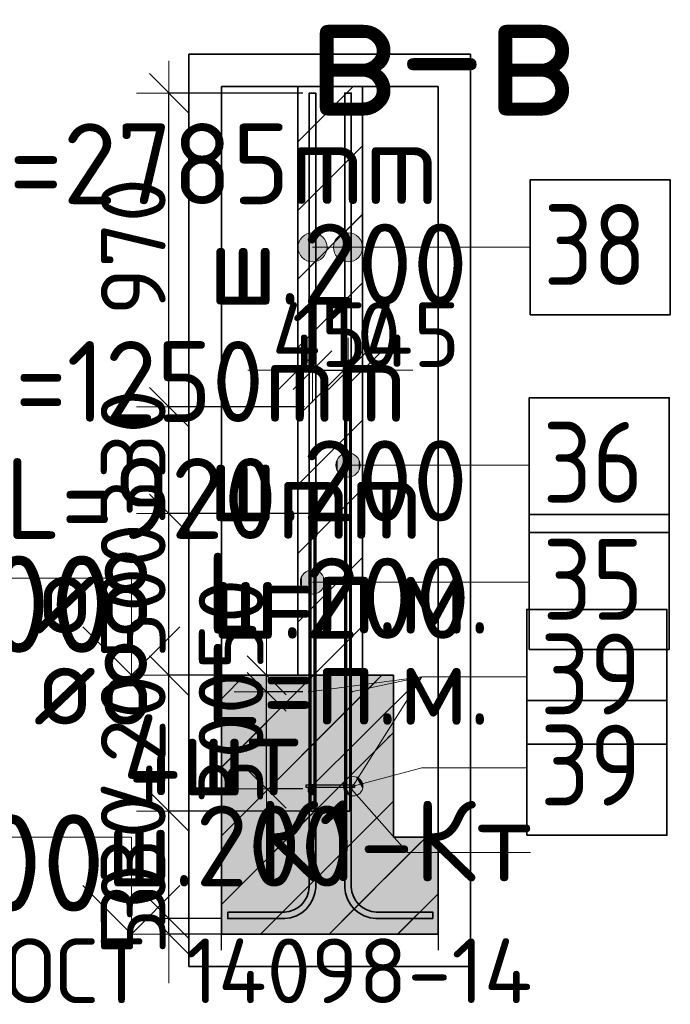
# Model space of a CAD drawing. Header units: millimetres. Extents: x -3725 to 93325, y -74170 to 82591.
# Tile 94 of 133: x 84847 to 86859, y 35523 to 38567. Entities that reach past the tile are written whole.
import ezdxf

# ---------------------------------------------------------------- set-up
doc = ezdxf.new("R2010")
doc.units = ezdxf.units.MM
doc.header["$PDMODE"] = 65
doc.linetypes.add('______11', pattern=[500, 400, -50, 0, -50])
doc.linetypes.add('______5', pattern=[1100, 800, -100, 100, -100])
for name, color, linetype, lineweight in [('Standard', 7, 'Continuous', 25), ('Арм.стержн. Выпуски', 180, 'Continuous', 35), ('Арматурный каркас 01', 4, 'Continuous', 35), ('Высотная отметки_ общее', 7, 'Continuous', 13), ('Колонна (1)', 7, 'Continuous', 35), ('Размерная линия_ общее_1', 7, 'Continuous', 13), ('Фундамент (1)', 7, 'Continuous', 35)]:
    doc.layers.add(name, color=color, linetype=linetype, lineweight=lineweight)
doc.styles.add('ARIAL', font='ARIAL.TTF')
doc.styles.add('ISOCPEUR', font='ISOCPEUR')
doc.dimstyles.new('DIMSTYLE_12', dxfattribs={"dimtxt": 200, "dimasz": 200, "dimexe": 0, "dimexo": 0, "dimgap": 100, "dimtad": 2, "dimdec": 0, "dimrnd": 5, "dimzin": 12, "dimdsep": 46, "dimtxsty": 'ISOCPEUR', "dimblk1": 'ALL_ML_STRICH', "dimblk2": 'ALL_ML_STRICH', "dimsah": 1, "dimcen": 0, "dimclrd": 7, "dimclre": 256, "dimclrt": 7, "dimadec": 0, "dimazin": 0, "dimtfac": 1, "dimtdec": 0, "dimtix": 1, "dimtmove": 2, "dimatfit": 3, "dimfxl": 0, "dimtvp": 1.2, "dimtzin": 0, "dimlwd": 0, "dimlwe": -3, "dimarcsym": 0})
doc.dimstyles.new('DIMSTYLE_13', dxfattribs={"dimtxt": 200, "dimasz": 200, "dimexe": 0, "dimexo": 0, "dimgap": 100, "dimtad": 2, "dimdec": 0, "dimrnd": 5, "dimzin": 12, "dimdsep": 46, "dimtxsty": 'ISOCPEUR', "dimblk1": 'ALL_ML_STRICH', "dimblk2": 'ALL_ML_STRICH', "dimsah": 1, "dimcen": 0, "dimclrd": 7, "dimclre": 256, "dimclrt": 7, "dimadec": 0, "dimazin": 0, "dimtfac": 1, "dimtdec": 0, "dimtix": 1, "dimtmove": 2, "dimatfit": 3, "dimfxl": 0, "dimtzin": 0, "dimlwd": 0, "dimlwe": -3, "dimarcsym": 0})
pattern_1 = [(45, (0, 0), (-212.132, 212.132), [400, -50, 0, -50]), (45, (-106.07, 106.07), (-212.132, 212.132), [800, -100, 100, -100])]

# ---------------------------------------------------------------- blocks, each defined once
blk = doc.blocks.new('ALL_ML_STRICH')
at = {"color": 0, "linetype": 'ByBlock', "lineweight": -2}
for p, q in [((0, -0.5), (0, 0.5)), ((-0.3, -0.3), (0.3, 0.3)), ((-1, 0), (0.5, 0))]:
    blk.add_line(p, q, dxfattribs=at)
blk = doc.blocks.new('*D478')
at = {"layer": 'DEFPOINTS', "color": 7, "linetype": 'Continuous', "lineweight": 13, "transparency": 33554687}
for p in [(85490.2, 35788.3), (85307.9, 35740.3), (85493.9, 35740.3)]:
    blk.add_point(p, dxfattribs=at)
at = {"layer": 'Размерная линия_ общее_1', "color": 253, "linetype": 'Continuous', "lineweight": -2, "true_color": 0xa0a0a0, "transparency": 33554687}
for p, q in [((85470.2, 35788.3), (85307.9, 35788.3)), ((85473.9, 35740.3), (85307.9, 35740.3))]:
    blk.add_line(p, q, dxfattribs=at)
at = {"layer": 'Размерная линия_ общее_1', "color": 7, "linetype": 'Continuous', "lineweight": -2, "transparency": 33554687}
blk.add_line((85307.9, 35740.3), (85307.9, 35788.3), dxfattribs=at)
at = {"layer": 'Размерная линия_ общее_1', "color": 7, "linetype": 'Continuous', "lineweight": 13, "transparency": 33554687, "xscale": 200, "yscale": 200, "zscale": 200}
for p, rotation in [((85307.9, 35740.3), 270), ((85307.9, 35788.3), 90)]:
    blk.add_blockref('ALL_ML_STRICH', p, dxfattribs=dict(at, rotation=rotation))
at = {"layer": 'Размерная линия_ общее_1', "color": 7, "linetype": 'Continuous', "lineweight": 13, "transparency": 33554687, "insert": (85198.1, 35815.4), "char_height": 200, "width": 400, "attachment_point": 5, "rotation": 90, "style": 'ISOCPEUR'}
blk.add_mtext('\\A1;{50}', dxfattribs=at)
blk = doc.blocks.new('*D479')
at = {"layer": 'DEFPOINTS', "color": 7, "linetype": 'Continuous', "lineweight": 13, "transparency": 33554687}
for p in [(85857.2, 36120.3), (85307.9, 35788.3), (85490.2, 35788.3)]:
    blk.add_point(p, dxfattribs=at)
at = {"layer": 'Размерная линия_ общее_1', "color": 253, "linetype": 'Continuous', "lineweight": -2, "true_color": 0xa0a0a0, "transparency": 33554687}
for p, q in [((85837.2, 36120.3), (85307.9, 36120.3)), ((85470.2, 35788.3), (85307.9, 35788.3))]:
    blk.add_line(p, q, dxfattribs=at)
at = {"layer": 'Размерная линия_ общее_1', "color": 7, "linetype": 'Continuous', "lineweight": -2, "transparency": 33554687}
blk.add_line((85307.9, 35788.3), (85307.9, 36120.3), dxfattribs=at)
at = {"layer": 'Размерная линия_ общее_1', "color": 7, "linetype": 'Continuous', "lineweight": 13, "transparency": 33554687, "xscale": 200, "yscale": 200, "zscale": 200}
for p, rotation in [((85307.9, 36120.3), 90), ((85307.9, 35788.3), 270)]:
    blk.add_blockref('ALL_ML_STRICH', p, dxfattribs=dict(at, rotation=rotation))
at = {"layer": 'Размерная линия_ общее_1', "color": 7, "linetype": 'Continuous', "lineweight": 13, "transparency": 33554687, "insert": (85197.9, 35964.3), "char_height": 200, "width": 600, "attachment_point": 5, "rotation": 90, "style": 'ISOCPEUR'}
blk.add_mtext('\\A1;{330}', dxfattribs=at)
blk = doc.blocks.new('*D480')
at = {"layer": 'DEFPOINTS', "color": 7, "linetype": 'Continuous', "lineweight": 13, "transparency": 33554687}
for p in [(85509.9, 36540.3), (85307.9, 36120.3), (85857.2, 36120.3)]:
    blk.add_point(p, dxfattribs=at)
at = {"layer": 'Размерная линия_ общее_1', "color": 253, "linetype": 'Continuous', "lineweight": -2, "true_color": 0xa0a0a0, "transparency": 33554687}
for p, q in [((85489.9, 36540.3), (85307.9, 36540.3)), ((85837.2, 36120.3), (85307.9, 36120.3))]:
    blk.add_line(p, q, dxfattribs=at)
at = {"layer": 'Размерная линия_ общее_1', "color": 7, "linetype": 'Continuous', "lineweight": -2, "transparency": 33554687}
blk.add_line((85307.9, 36120.3), (85307.9, 36540.3), dxfattribs=at)
at = {"layer": 'Размерная линия_ общее_1', "color": 7, "linetype": 'Continuous', "lineweight": 13, "transparency": 33554687, "xscale": 200, "yscale": 200, "zscale": 200}
for p, rotation in [((85307.9, 36540.3), 90), ((85307.9, 36120.3), 270)]:
    blk.add_blockref('ALL_ML_STRICH', p, dxfattribs=dict(at, rotation=rotation))
at = {"layer": 'Размерная линия_ общее_1', "color": 7, "linetype": 'Continuous', "lineweight": 13, "transparency": 33554687, "insert": (85197.9, 36330.3), "char_height": 200, "width": 600, "attachment_point": 5, "rotation": 90, "style": 'ISOCPEUR'}
blk.add_mtext('\\A1;{420}', dxfattribs=at)
blk = doc.blocks.new('*D481')
at = {"layer": 'DEFPOINTS', "color": 7, "linetype": 'Continuous', "lineweight": 13, "transparency": 33554687}
for p in [(85857.2, 37040.3), (85307.9, 36540.3), (85509.9, 36540.3)]:
    blk.add_point(p, dxfattribs=at)
at = {"layer": 'Размерная линия_ общее_1', "color": 253, "linetype": 'Continuous', "lineweight": -2, "true_color": 0xa0a0a0, "transparency": 33554687}
for p, q in [((85837.2, 37040.3), (85307.9, 37040.3)), ((85489.9, 36540.3), (85307.9, 36540.3))]:
    blk.add_line(p, q, dxfattribs=at)
at = {"layer": 'Размерная линия_ общее_1', "color": 7, "linetype": 'Continuous', "lineweight": -2, "transparency": 33554687}
blk.add_line((85307.9, 36540.3), (85307.9, 37040.3), dxfattribs=at)
at = {"layer": 'Размерная линия_ общее_1', "color": 7, "linetype": 'Continuous', "lineweight": 13, "transparency": 33554687, "xscale": 200, "yscale": 200, "zscale": 200}
for p, rotation in [((85307.9, 37040.3), 90), ((85307.9, 36540.3), 270)]:
    blk.add_blockref('ALL_ML_STRICH', p, dxfattribs=dict(at, rotation=rotation))
at = {"layer": 'Размерная линия_ общее_1', "color": 7, "linetype": 'Continuous', "lineweight": 13, "transparency": 33554687, "insert": (85197.9, 36800.3), "char_height": 200, "width": 600, "attachment_point": 5, "rotation": 90, "style": 'ISOCPEUR'}
blk.add_mtext('\\A1;{500}', dxfattribs=at)
blk = doc.blocks.new('*D482')
at = {"layer": 'DEFPOINTS', "color": 7, "linetype": 'Continuous', "lineweight": 13, "transparency": 33554687}
for p in [(85747.2, 37370.3), (85307.9, 37040.3), (85857.2, 37040.3)]:
    blk.add_point(p, dxfattribs=at)
at = {"layer": 'Размерная линия_ общее_1', "color": 253, "linetype": 'Continuous', "lineweight": -2, "true_color": 0xa0a0a0, "transparency": 33554687}
for p, q in [((85727.2, 37370.3), (85307.9, 37370.3)), ((85837.2, 37040.3), (85307.9, 37040.3))]:
    blk.add_line(p, q, dxfattribs=at)
at = {"layer": 'Размерная линия_ общее_1', "color": 7, "linetype": 'Continuous', "lineweight": -2, "transparency": 33554687}
blk.add_line((85307.9, 37040.3), (85307.9, 37370.3), dxfattribs=at)
at = {"layer": 'Размерная линия_ общее_1', "color": 7, "linetype": 'Continuous', "lineweight": 13, "transparency": 33554687, "xscale": 200, "yscale": 200, "zscale": 200}
for p, rotation in [((85307.9, 37370.3), 90), ((85307.9, 37040.3), 270)]:
    blk.add_blockref('ALL_ML_STRICH', p, dxfattribs=dict(at, rotation=rotation))
at = {"layer": 'Размерная линия_ общее_1', "color": 7, "linetype": 'Continuous', "lineweight": 13, "transparency": 33554687, "insert": (85197.9, 37215.3), "char_height": 200, "width": 600, "attachment_point": 5, "rotation": 90, "style": 'ISOCPEUR'}
blk.add_mtext('\\A1;{330}', dxfattribs=at)
blk = doc.blocks.new('*D483')
at = {"layer": 'DEFPOINTS', "color": 7, "linetype": 'Continuous', "lineweight": 13, "transparency": 33554687}
for p in [(85742.2, 38340.3), (85307.9, 37370.3), (85747.2, 37370.3)]:
    blk.add_point(p, dxfattribs=at)
at = {"layer": 'Размерная линия_ общее_1', "color": 253, "linetype": 'Continuous', "lineweight": -2, "true_color": 0xa0a0a0, "transparency": 33554687}
for p, q in [((85722.2, 38340.3), (85307.9, 38340.3)), ((85727.2, 37370.3), (85307.9, 37370.3))]:
    blk.add_line(p, q, dxfattribs=at)
at = {"layer": 'Размерная линия_ общее_1', "color": 7, "linetype": 'Continuous', "lineweight": -2, "transparency": 33554687}
blk.add_line((85307.9, 37370.3), (85307.9, 38340.3), dxfattribs=at)
at = {"layer": 'Размерная линия_ общее_1', "color": 7, "linetype": 'Continuous', "lineweight": 13, "transparency": 33554687, "xscale": 200, "yscale": 200, "zscale": 200}
for p, rotation in [((85307.9, 38340.3), 90), ((85307.9, 37370.3), 270)]:
    blk.add_blockref('ALL_ML_STRICH', p, dxfattribs=dict(at, rotation=rotation))
at = {"layer": 'Размерная линия_ общее_1', "color": 7, "linetype": 'Continuous', "lineweight": 13, "transparency": 33554687, "insert": (85197.9, 37865.3), "char_height": 200, "width": 600, "attachment_point": 5, "rotation": 90, "style": 'ISOCPEUR'}
blk.add_mtext('\\A1;{970}', dxfattribs=at)
blk = doc.blocks.new('*D484')
at = {"layer": 'DEFPOINTS', "color": 7, "linetype": 'Continuous', "lineweight": 13, "transparency": 33554687}
for p in [(85742.2, 36489.3), (85610.4, 36189.3), (85742.2, 36189.3)]:
    blk.add_point(p, dxfattribs=at)
at = {"layer": 'Размерная линия_ общее_1', "color": 253, "linetype": 'Continuous', "lineweight": -2, "true_color": 0xa0a0a0, "transparency": 33554687}
for p, q in [((85722.2, 36489.3), (85610.4, 36489.3)), ((85722.2, 36189.3), (85610.4, 36189.3))]:
    blk.add_line(p, q, dxfattribs=at)
at = {"layer": 'Размерная линия_ общее_1', "color": 7, "linetype": 'Continuous', "lineweight": -2, "transparency": 33554687}
blk.add_line((85610.4, 36189.3), (85610.4, 36489.3), dxfattribs=at)
at = {"layer": 'Размерная линия_ общее_1', "color": 7, "linetype": 'Continuous', "lineweight": 13, "transparency": 33554687, "xscale": 200, "yscale": 200, "zscale": 200}
for p, rotation in [((85610.4, 36489.3), 90), ((85610.4, 36189.3), 270)]:
    blk.add_blockref('ALL_ML_STRICH', p, dxfattribs=dict(at, rotation=rotation))
at = {"layer": 'Размерная линия_ общее_1', "color": 7, "linetype": 'Continuous', "lineweight": 13, "transparency": 33554687, "insert": (85500.4, 36349.3), "char_height": 200, "width": 600, "attachment_point": 5, "rotation": 90, "style": 'ISOCPEUR'}
blk.add_mtext('\\A1;{300}', dxfattribs=at)
blk = doc.blocks.new('*D485')
at = {"layer": 'DEFPOINTS', "color": 7, "linetype": 'Continuous', "lineweight": 13, "transparency": 33554687}
for p in [(85592.2, 36540.3), (85610.4, 36489.3), (85742.2, 36489.3)]:
    blk.add_point(p, dxfattribs=at)
at = {"layer": 'Размерная линия_ общее_1', "color": 253, "linetype": 'Continuous', "lineweight": -2, "true_color": 0xa0a0a0, "transparency": 33554687}
for p, q in [((85572.2, 36540.3), (85610.4, 36540.3)), ((85722.2, 36489.3), (85610.4, 36489.3))]:
    blk.add_line(p, q, dxfattribs=at)
at = {"layer": 'Размерная линия_ общее_1', "color": 7, "linetype": 'Continuous', "lineweight": -2, "transparency": 33554687}
blk.add_line((85610.4, 36489.3), (85610.4, 36540.3), dxfattribs=at)
at = {"layer": 'Размерная линия_ общее_1', "color": 7, "linetype": 'Continuous', "lineweight": 13, "transparency": 33554687, "xscale": 200, "yscale": 200, "zscale": 200}
for p, rotation in [((85610.4, 36489.3), 270), ((85610.4, 36540.3), 90)]:
    blk.add_blockref('ALL_ML_STRICH', p, dxfattribs=dict(at, rotation=rotation))
at = {"layer": 'Размерная линия_ общее_1', "color": 7, "linetype": 'Continuous', "lineweight": 13, "transparency": 33554687, "insert": (85500.7, 36697.3), "char_height": 200, "width": 400, "attachment_point": 5, "rotation": 90, "style": 'ISOCPEUR'}
blk.add_mtext('\\A1;{50}', dxfattribs=at)
blk = doc.blocks.new('COMPLEX_ELEVATIONDIM_2')
at = {"layer": 'Высотная отметки_ общее', "color": 7, "linetype": 'Continuous', "lineweight": 13, "transparency": 33554687}
for p, q in [((85192.1, 36840.3), (83992.1, 36840.3)), ((85192.1, 36540.3), (85192.1, 36840.3)), ((85192.1, 36540.3), (85042.1, 36690.3)), ((85192.1, 36540.3), (85342.1, 36690.3)), ((85192.1, 36540.3), (85192.1, 36540.3)), ((85192.1, 36540.3), (85192.1, 36540.3)), ((85192.1, 36540.3), (85258.2, 36540.3)), ((85192.1, 36540.3), (85192.1, 36540.3)), ((85192.1, 36540.3), (85192.1, 36540.3)), ((85192.1, 36040.3), (83992.1, 36040.3)), ((85192.1, 35740.3), (85192.1, 36040.3)), ((85192.1, 35740.3), (85042.1, 35890.3)), ((85192.1, 35740.3), (85342.1, 35890.3)), ((85192.1, 35740.3), (85192.1, 35740.3)), ((85192.1, 35740.3), (85192.1, 35740.3)), ((85192.1, 35740.3), (85258.2, 35740.3)), ((85192.1, 35740.3), (85192.1, 35740.3)), ((85192.1, 35740.3), (85192.1, 35740.3))]:
    blk.add_line(p, q, dxfattribs=at)
at = {"layer": 'Высотная отметки_ общее', "color": 7, "linetype": 'Continuous', "lineweight": 13, "transparency": 33554687, "char_height": 300, "attachment_point": 7, "style": 'ISOCPEUR'}
for s, insert, width in [('\\W0.95;-3.800', (84052.1, 36610.3), 1281.435), ('\\W0.95;-4.600', (84022.1, 35810.3), 1311.684)]:
    blk.add_mtext(s, dxfattribs=dict(at, insert=insert, width=width))
blk = doc.blocks.new('*D487')
at = {"layer": 'DEFPOINTS', "color": 7, "linetype": 'Continuous', "lineweight": 13, "transparency": 33554687}
for p in [(85707.2, 37483.9), (85707.2, 37477.1), (85752.2, 37466.2)]:
    blk.add_point(p, dxfattribs=at)
at = {"layer": 'Размерная линия_ общее_1', "color": 253, "linetype": 'Continuous', "lineweight": -2, "true_color": 0xa0a0a0, "transparency": 33554687}
for p, q in [((85707.2, 37483.9), (85707.2, 37483.9)), ((85752.2, 37483.9), (85752.2, 37483.9))]:
    blk.add_line(p, q, dxfattribs=at)
at = {"layer": 'Размерная линия_ общее_1', "color": 7, "linetype": 'Continuous', "lineweight": -2, "transparency": 33554687}
blk.add_line((85707.2, 37483.9), (85752.2, 37483.9), dxfattribs=at)
at = {"layer": 'Размерная линия_ общее_1', "color": 7, "linetype": 'Continuous', "lineweight": 13, "transparency": 33554687, "xscale": 200, "yscale": 200, "zscale": 200}
blk.add_blockref('ALL_ML_STRICH', (85752.2, 37483.9), dxfattribs=at)
at = {"layer": 'Размерная линия_ общее_1', "color": 7, "linetype": 'Continuous', "lineweight": 13, "transparency": 33554687, "xscale": 200, "yscale": 200, "zscale": 200, "rotation": 180}
blk.add_blockref('ALL_ML_STRICH', (85707.2, 37483.9), dxfattribs=at)
at = {"layer": 'Размерная линия_ общее_1', "color": 7, "linetype": 'Continuous', "lineweight": 13, "transparency": 33554687, "insert": (85774.1, 37593.6), "char_height": 200, "width": 400, "attachment_point": 5, "style": 'ISOCPEUR'}
blk.add_mtext('\\A1;{45}', dxfattribs=at)
blk = doc.blocks.new('*D488')
at = {"layer": 'DEFPOINTS', "color": 7, "linetype": 'Continuous', "lineweight": 13, "transparency": 33554687}
for p in [(85752.2, 37483.9), (85752.2, 37466.2), (85862.2, 37467.6)]:
    blk.add_point(p, dxfattribs=at)
at = {"layer": 'Размерная линия_ общее_1', "color": 253, "linetype": 'Continuous', "lineweight": -2, "true_color": 0xa0a0a0, "transparency": 33554687}
for p, q in [((85752.2, 37483.9), (85752.2, 37483.9)), ((85862.2, 37483.9), (85862.2, 37483.9))]:
    blk.add_line(p, q, dxfattribs=at)
at = {"layer": 'Размерная линия_ общее_1', "color": 7, "linetype": 'Continuous', "lineweight": -2, "transparency": 33554687}
blk.add_line((85752.2, 37483.9), (85862.2, 37483.9), dxfattribs=at)
at = {"layer": 'Размерная линия_ общее_1', "color": 7, "linetype": 'Continuous', "lineweight": 13, "transparency": 33554687, "xscale": 200, "yscale": 200, "zscale": 200, "rotation": 180}
blk.add_blockref('ALL_ML_STRICH', (85752.2, 37483.9), dxfattribs=at)
at = {"layer": 'Размерная линия_ общее_1', "color": 7, "linetype": 'Continuous', "lineweight": 13, "transparency": 33554687, "xscale": 200, "yscale": 200, "zscale": 200}
blk.add_blockref('ALL_ML_STRICH', (85862.2, 37483.9), dxfattribs=at)
at = {"layer": 'Размерная линия_ общее_1', "color": 7, "linetype": 'Continuous', "lineweight": 13, "transparency": 33554687, "insert": (85857.2, 37593.9), "char_height": 200, "width": 600, "attachment_point": 5, "style": 'ISOCPEUR'}
blk.add_mtext('\\A1;{110}', dxfattribs=at)
blk = doc.blocks.new('*D489')
at = {"layer": 'DEFPOINTS', "color": 7, "linetype": 'Continuous', "lineweight": 13, "transparency": 33554687}
for p in [(85862.2, 37483.9), (85907.2, 37475.7), (85862.2, 37467.6)]:
    blk.add_point(p, dxfattribs=at)
at = {"layer": 'Размерная линия_ общее_1', "color": 253, "linetype": 'Continuous', "lineweight": -2, "true_color": 0xa0a0a0, "transparency": 33554687}
for p, q in [((85862.2, 37483.9), (85862.2, 37483.9)), ((85907.2, 37483.9), (85907.2, 37483.9))]:
    blk.add_line(p, q, dxfattribs=at)
at = {"layer": 'Размерная линия_ общее_1', "color": 7, "linetype": 'Continuous', "lineweight": -2, "transparency": 33554687}
blk.add_line((85862.2, 37483.9), (85907.2, 37483.9), dxfattribs=at)
at = {"layer": 'Размерная линия_ общее_1', "color": 7, "linetype": 'Continuous', "lineweight": 13, "transparency": 33554687, "xscale": 200, "yscale": 200, "zscale": 200}
blk.add_blockref('ALL_ML_STRICH', (85907.2, 37483.9), dxfattribs=at)
at = {"layer": 'Размерная линия_ общее_1', "color": 7, "linetype": 'Continuous', "lineweight": 13, "transparency": 33554687, "xscale": 200, "yscale": 200, "zscale": 200, "rotation": 180}
blk.add_blockref('ALL_ML_STRICH', (85862.2, 37483.9), dxfattribs=at)
at = {"layer": 'Размерная линия_ общее_1', "color": 7, "linetype": 'Continuous', "lineweight": 13, "transparency": 33554687, "insert": (86061.1, 37593.6), "char_height": 200, "width": 400, "attachment_point": 5, "style": 'ISOCPEUR'}
blk.add_mtext('\\A1;{45}', dxfattribs=at)
blk = doc.blocks.new('ЭЛЕМЕНТ_УЗОРА_13')
at = {"layer": 'Арматурный каркас 01', "linetype": 'Continuous', "lineweight": 13, "transparency": 33554687}
for points in [[(85886, 36168.4), (85870.5, 36226.3), (85857.1, 36218.4)], [(85899.4, 36176.3), (85886, 36226.2), (85870.5, 36226.3)], [(85899.4, 36176.3), (85870.5, 36226.3), (85886, 36168.4)], [(85907.1, 36189.6), (85899.3, 36218.5), (85886, 36226.2)], [(85907.1, 36189.6), (85886, 36226.2), (85899.4, 36176.3)], [(85857.2, 36176.2), (85849.4, 36205.1), (85849.3, 36189.6)], [(85870.5, 36168.5), (85857.1, 36218.4), (85849.4, 36205.1)], [(85870.5, 36168.5), (85849.4, 36205.1), (85857.2, 36176.2)], [(85886, 36168.4), (85857.1, 36218.4), (85870.5, 36168.5)], [(85899.3, 36218.5), (85907.1, 36189.6), (85907.2, 36205.1)]]:
    blk.add_hatch(color=7, dxfattribs=at).paths.add_polyline_path(points)
at = {"layer": 'Арматурный каркас 01', "color": 7, "linetype": 'Continuous', "lineweight": 13, "transparency": 33554687}
for p, q in [((85870.5, 36226.3), (85870.5, 36226.3)), ((86089.8, 36254.2), (85878.2, 36197.3)), ((85907.2, 36205.1), (85907.2, 36205.1)), ((85849.3, 36189.6), (85849.3, 36189.6)), ((85886, 36168.4), (85886, 36168.4))]:
    blk.add_line(p, q, dxfattribs=at)
blk.add_circle((85878.2, 36197.3), 30, dxfattribs=at)

msp = doc.modelspace()

# ---------------------------------------------------------------- hatches: boundary and pattern name
at = {"layer": 'Standard', "linetype": 'Continuous', "lineweight": 25, "transparency": 33554687}
h = msp.add_hatch(dxfattribs=at)
h.set_pattern_fill('__________539', scale=100, style=0, pattern_type=2)
h.set_pattern_definition(pattern_1)
h.paths.add_polyline_path([(85707.2, 36540.3), (85907.2, 36540.3), (85907.2, 38360.3), (85707.2, 38360.3)], flags=0)
at = {"layer": 'Standard', "linetype": 'Continuous', "lineweight": 13, "transparency": 33554687}
h = msp.add_hatch(dxfattribs=at)
h.set_pattern_fill('__________539', scale=100, style=0, pattern_type=2)
h.set_pattern_definition(pattern_1)
h.paths.add_polyline_path([(86002.2, 36040.3), (86002.2, 36540.3), (85470.4, 36540.3), (85470.4, 35740.3), (86140.4, 35740.3), (86140.4, 36040.3)], flags=0)
msp.add_hatch(color=9, dxfattribs=at).paths.add_polyline_path([(86002.2, 36040.3), (86002.2, 36540.3), (85470.4, 36540.3), (85470.4, 35740.3), (86140.4, 35740.3), (86140.4, 36040.3)])
at = {"layer": 'Арм.стержн. Выпуски', "linetype": 'Continuous', "lineweight": 13, "transparency": 33554687}
for points in [[(85729.7, 37824.7), (85729.7, 37902.1), (85713.5, 37885.9)], [(85752.2, 37818.4), (85752.2, 37908.4), (85729.7, 37902.1)], [(85752.2, 37818.4), (85729.7, 37902.1), (85729.7, 37824.7)], [(85774.7, 37824.7), (85774.7, 37902.1), (85752.2, 37908.4)], [(85774.7, 37824.7), (85752.2, 37908.4), (85752.2, 37818.4)], [(85790.9, 37840.9), (85790.9, 37885.9), (85774.7, 37902.1)], [(85790.9, 37840.9), (85774.7, 37902.1), (85774.7, 37824.7)], [(85839.7, 37824.7), (85839.7, 37902.1), (85823.5, 37885.9)], [(85862.2, 37818.4), (85862.2, 37908.4), (85839.7, 37902.1)], [(85862.2, 37818.4), (85839.7, 37902.1), (85839.7, 37824.7)], [(85884.7, 37824.7), (85884.7, 37902.1), (85862.2, 37908.4)], [(85884.7, 37824.7), (85862.2, 37908.4), (85862.2, 37818.4)], [(85900.9, 37840.9), (85900.9, 37885.9), (85884.7, 37902.1)], [(85900.9, 37840.9), (85884.7, 37902.1), (85884.7, 37824.7)], [(85713.5, 37840.9), (85713.5, 37885.9), (85707.2, 37863.4)], [(85729.7, 37824.7), (85713.5, 37885.9), (85713.5, 37840.9)], [(85790.9, 37885.9), (85790.9, 37840.9), (85797.2, 37863.4)], [(85823.5, 37840.9), (85823.5, 37885.9), (85817.2, 37863.4)], [(85839.7, 37824.7), (85823.5, 37885.9), (85823.5, 37840.9)], [(85900.9, 37885.9), (85900.9, 37840.9), (85907.2, 37863.4)], [(85830, 37171.5), (85830, 37209), (85824.7, 37190.2)], [(85843.5, 37158), (85843.5, 37222.5), (85830, 37209)], [(85843.5, 37158), (85830, 37209), (85830, 37171.5)], [(85862.2, 37152.7), (85862.2, 37227.7), (85843.5, 37222.5)], [(85862.2, 37152.7), (85843.5, 37222.5), (85843.5, 37158)], [(85881, 37158), (85881, 37222.5), (85862.2, 37227.7)], [(85881, 37158), (85862.2, 37227.7), (85862.2, 37152.7)], [(85894.5, 37171.5), (85894.5, 37209), (85881, 37222.5)], [(85894.5, 37171.5), (85881, 37222.5), (85881, 37158)], [(85894.5, 37209), (85894.5, 37171.5), (85899.7, 37190.2)], [(85752.2, 36791.1), (85752.2, 36866.1), (85733.5, 36860.8)], [(85771, 36796.3), (85771, 36860.8), (85752.2, 36866.1)], [(85771, 36796.3), (85752.2, 36866.1), (85752.2, 36791.1)], [(85720, 36809.8), (85720, 36847.3), (85714.7, 36828.6)], [(85733.5, 36796.3), (85733.5, 36860.8), (85720, 36847.3)], [(85733.5, 36796.3), (85720, 36847.3), (85720, 36809.8)], [(85752.2, 36791.1), (85733.5, 36860.8), (85733.5, 36796.3)], [(85784.5, 36809.8), (85784.5, 36847.3), (85771, 36860.8)], [(85784.5, 36809.8), (85771, 36860.8), (85771, 36796.3)], [(85784.5, 36847.3), (85784.5, 36809.8), (85789.7, 36828.6)]]:
    msp.add_hatch(color=7, dxfattribs=at).paths.add_polyline_path(points)
at = {"layer": 'Арматурный каркас 01', "linetype": 'Continuous', "lineweight": 50, "transparency": 33554687}
for points in [[(85746.2, 36489.3), (85745.9, 36490.9), (85745.1, 36492.2), (85743.8, 36493), (85742.2, 36493.3), (85740.7, 36493), (85739.4, 36492.2), (85738.6, 36490.9), (85738.2, 36489.3), (85738.6, 36487.8), (85739.4, 36486.5), (85740.7, 36485.6), (85742.2, 36485.3), (85743.8, 36485.6), (85745.1, 36486.5), (85745.9, 36487.8)], [(85876.2, 36489.3), (85875.9, 36490.9), (85875.1, 36492.2), (85873.8, 36493), (85872.2, 36493.3), (85870.7, 36493), (85869.4, 36492.2), (85868.6, 36490.9), (85868.2, 36489.3), (85868.6, 36487.8), (85869.4, 36486.5), (85870.7, 36485.6), (85872.2, 36485.3), (85873.8, 36485.6), (85875.1, 36486.5), (85875.9, 36487.8)], [(85746.2, 36189.3), (85745.9, 36190.9), (85745.1, 36192.2), (85743.8, 36193), (85742.2, 36193.3), (85740.7, 36193), (85739.4, 36192.2), (85738.6, 36190.9), (85738.2, 36189.3), (85738.6, 36187.8), (85739.4, 36186.5), (85740.7, 36185.6), (85742.2, 36185.3), (85743.8, 36185.6), (85745.1, 36186.5), (85745.9, 36187.8)], [(85876.2, 36189.3), (85875.9, 36190.9), (85875.1, 36192.2), (85873.8, 36193), (85872.2, 36193.3), (85870.7, 36193), (85869.4, 36192.2), (85868.6, 36190.9), (85868.2, 36189.3), (85868.6, 36187.8), (85869.4, 36186.5), (85870.7, 36185.6), (85872.2, 36185.3), (85873.8, 36185.6), (85875.1, 36186.5), (85875.9, 36187.8)]]:
    msp.add_hatch(color=40, dxfattribs=at).paths.add_polyline_path(points)

# ---------------------------------------------------------------- linework, layer by layer
at = {"layer": 'Standard', "color": 52, "linetype": 'Continuous', "lineweight": 13, "transparency": 33554687}
for p, q in [((85470.4, 38360.3), (85470.4, 35740.3)), ((86140.4, 38360.3), (85470.4, 38360.3)), ((85470.4, 38360.3), (85470.4, 35740.3)), ((86140.4, 38360.3), (85470.4, 38360.3)), ((86140.4, 35740.3), (86140.4, 38360.3)), ((86140.4, 35740.3), (86140.4, 38360.3)), ((85470.4, 35740.3), (86140.4, 35740.3)), ((85470.4, 35740.3), (86140.4, 35740.3))]:
    msp.add_line(p, q, dxfattribs=at)
at = {"layer": 'Standard', "color": 52, "linetype": 'Continuous', "lineweight": 35, "transparency": 33554687}
for p, q in [((85470.4, 38360.3), (85470.4, 35740.3)), ((86140.4, 38360.3), (85470.4, 38360.3)), ((85470.4, 38360.3), (85470.4, 35740.3)), ((86140.4, 38360.3), (85470.4, 38360.3)), ((86140.4, 35740.3), (86140.4, 38360.3)), ((86140.4, 35740.3), (86140.4, 38360.3)), ((85470.4, 35740.3), (86140.4, 35740.3)), ((85470.4, 35740.3), (86140.4, 35740.3))]:
    msp.add_line(p, q, dxfattribs=at)
at = {"layer": 'Standard', "color": 7, "linetype": 'Continuous', "lineweight": 25, "transparency": 33554687}
for p, q in [((85657.2, 38360.3), (85957.2, 38360.3)), ((85657.2, 38360.3), (85957.2, 38360.3)), ((85470.4, 35690.3), (85470.4, 36590.3)), ((85470.4, 35690.3), (85470.4, 36590.3)), ((86140.4, 36090.3), (86140.4, 35690.3)), ((86140.4, 36090.3), (86140.4, 35690.3))]:
    msp.add_line(p, q, dxfattribs=at)
at = {"layer": 'Standard', "color": 7, "linetype": 'Continuous', "lineweight": 35, "transparency": 33554687}
for p, q in [((85707.2, 38360.3), (85707.2, 36540.3)), ((85707.2, 38360.3), (85707.2, 36540.3)), ((85907.2, 36540.3), (85907.2, 38360.3)), ((85907.2, 36540.3), (85907.2, 38360.3)), ((85707.2, 36540.3), (85470.4, 36540.3)), ((85707.2, 36540.3), (85470.4, 36540.3)), ((86002.2, 36540.3), (85907.2, 36540.3)), ((86002.2, 36540.3), (85907.2, 36540.3)), ((86002.2, 36040.3), (86002.2, 36540.3)), ((86002.2, 36040.3), (86002.2, 36540.3)), ((86140.4, 36040.3), (86002.2, 36040.3)), ((86140.4, 36040.3), (86002.2, 36040.3)), ((85470.4, 35740.3), (86140.4, 35740.3)), ((85470.4, 35740.3), (86140.4, 35740.3))]:
    msp.add_line(p, q, dxfattribs=at)
at = {"layer": 'Standard', "color": 253, "linetype": '______11', "lineweight": 25, "true_color": 0xababab, "transparency": 33554687}
for p, q in [((85707.2, 38189.7), (85877.9, 38360.3)), ((85707.2, 37765.4), (85907.2, 37965.4)), ((85707.2, 37341.1), (85907.2, 37541.1)), ((85707.2, 36916.9), (85907.2, 37116.9)), ((85755, 36540.3), (85907.2, 36692.6))]:
    msp.add_line(p, q, dxfattribs=at)
at = {"layer": 'Standard', "color": 253, "linetype": '______5', "lineweight": 25, "true_color": 0xababab, "transparency": 33554687}
for p, q in [((85707.2, 37977.5), (85907.2, 38177.5)), ((85707.2, 37553.3), (85907.2, 37753.3)), ((85707.2, 37129), (85907.2, 37329)), ((85707.2, 36704.7), (85907.2, 36904.7))]:
    msp.add_line(p, q, dxfattribs=at)
at = {"layer": 'Standard', "color": 253, "linetype": '______11', "lineweight": 13, "true_color": 0xababab, "transparency": 33554687}
for p, q in [((85470.4, 36255.7), (85755, 36540.3)), ((85470.4, 35831.5), (86002.2, 36363.4)), ((85803.5, 35740.3), (86103.5, 36040.3))]:
    msp.add_line(p, q, dxfattribs=at)
at = {"layer": 'Standard', "color": 253, "linetype": '______5', "lineweight": 13, "true_color": 0xababab, "transparency": 33554687}
for p, q in [((85470.4, 36043.6), (85967.1, 36540.3)), ((85470.4, 36467.9), (85542.8, 36540.3)), ((85591.4, 35740.3), (86002.2, 36151.2)), ((86015.6, 35740.3), (86140.4, 35865.1))]:
    msp.add_line(p, q, dxfattribs=at)
at = {"layer": 'Standard', "color": 7, "linetype": 'Continuous', "lineweight": 35, "transparency": 33554687}
msp.add_lwpolyline([(85370.4, 35640.3), (86240.4, 35640.3), (86240.4, 38460.3), (85370.4, 38460.3), (85370.4, 35640.3)], dxfattribs=at)
at = {"layer": 'Standard', "color": 7, "linetype": 'Continuous', "lineweight": 13, "transparency": 33554687}
msp.add_lwpolyline([(85872.2, 36189.3), (86046.3, 35992.6), (86426.3, 35992.6)], dxfattribs=at)
at = {"layer": 'Арм.стержн. Выпуски', "color": 7, "linetype": 'Continuous', "lineweight": 13, "transparency": 33554687}
for p, q in [((85752.2, 37908.4), (85752.2, 37908.4)), ((85862.2, 37908.4), (85862.2, 37908.4)), ((85707.2, 37863.4), (85707.2, 37863.4)), ((85910.2, 37863.4), (85752.2, 37863.4)), ((85797.2, 37863.4), (85797.2, 37863.4)), ((85817.2, 37863.4), (85817.2, 37863.4)), ((85910.2, 37863.4), (85862.2, 37863.4)), ((85907.2, 37863.4), (85907.2, 37863.4)), ((85910.2, 37863.4), (86425.2, 37863.4)), ((85752.2, 37818.4), (85752.2, 37818.4)), ((85862.2, 37818.4), (85862.2, 37818.4)), ((85862.2, 37227.7), (85862.2, 37227.7)), ((85824.7, 37190.2), (85824.7, 37190.2)), ((85927.2, 37190.2), (85862.2, 37190.2)), ((85899.7, 37190.2), (85899.7, 37190.2)), ((85927.2, 37190.2), (86422.2, 37190.2)), ((85862.2, 37152.7), (85862.2, 37152.7)), ((85752.2, 36866.1), (85752.2, 36866.1)), ((85714.7, 36828.6), (85714.7, 36828.6)), ((85952.2, 36828.6), (85752.2, 36828.6)), ((85789.7, 36828.6), (85789.7, 36828.6)), ((85952.2, 36828.6), (86422.2, 36828.6)), ((85752.2, 36791.1), (85752.2, 36791.1))]:
    msp.add_line(p, q, dxfattribs=at)
at = {"layer": 'Арм.стержн. Выпуски', "color": 240, "linetype": 'Continuous', "lineweight": 35, "transparency": 33554687}
for points in [[(85490.2, 35808.3), (85665.5, 35808.3), (85679.8, 35810.3), (85694.4, 35815.2), (85707.9, 35822.7), (85718.8, 35831.8), (85727.9, 35842.7), (85735.4, 35856.1), (85740.3, 35870.8), (85742.2, 35885.1), (85742.2, 38340.3), (85762.2, 38340.3), (85762.2, 35883.7), (85759.8, 35866.2), (85753.8, 35848.1), (85744.5, 35831.3), (85733, 35817.6), (85719.2, 35806.1), (85702.5, 35796.8), (85684.4, 35790.8), (85666.9, 35788.3), (85490.2, 35788.3), (85490.2, 35808.3)], [(86124.2, 35788.3), (85947.6, 35788.3), (85930.1, 35790.8), (85912, 35796.8), (85895.2, 35806.1), (85881.5, 35817.6), (85870, 35831.3), (85860.7, 35848.1), (85854.7, 35866.2), (85852.2, 35883.7), (85852.2, 38340.3), (85872.2, 38340.3), (85872.2, 35885.1), (85874.2, 35870.8), (85879.1, 35856.1), (85886.6, 35842.7), (85895.7, 35831.8), (85906.6, 35822.7), (85920.1, 35815.2), (85934.7, 35810.3), (85949, 35808.3), (86124.2, 35808.3), (86124.2, 35788.3)]]:
    msp.add_lwpolyline(points, dxfattribs=at)
at = {"layer": 'Арм.стержн. Выпуски', "color": 7, "linetype": 'Continuous', "lineweight": 35, "transparency": 33554687}
for points in [[(86425.2, 37655), (86858.6, 37655), (86858.6, 38071.7), (86425.2, 38071.7), (86425.2, 37655)], [(86422.2, 36981.9), (86855.5, 36981.9), (86855.5, 37398.6), (86422.2, 37398.6), (86422.2, 36981.9)], [(86422.2, 36620.2), (86855.5, 36620.2), (86855.5, 37036.9), (86422.2, 37036.9), (86422.2, 36620.2)]]:
    msp.add_lwpolyline(points, dxfattribs=at)
at = {"layer": 'Арм.стержн. Выпуски', "color": 4, "linetype": 'Continuous', "lineweight": 35, "transparency": 33554687}
for points in [[(85857.2, 36120.3), (85857.2, 37370.3), (85867.2, 37370.3), (85867.2, 36120.3), (85857.2, 36120.3)], [(85747.2, 36120.3), (85747.2, 37040.3), (85757.2, 37040.3), (85757.2, 36120.3), (85747.2, 36120.3)]]:
    msp.add_lwpolyline(points, dxfattribs=at)
at = {"layer": 'Арм.стержн. Выпуски', "color": 7, "linetype": 'Continuous', "lineweight": 13, "transparency": 33554687}
for centre, radius in [((85752.2, 37863.4), 45), ((85862.2, 37863.4), 45), ((85862.2, 37190.2), 37.5), ((85752.2, 36828.6), 37.5)]:
    msp.add_circle(centre, radius, dxfattribs=at)
at = {"layer": 'Арматурный каркас 01', "color": 7, "linetype": 'Continuous', "lineweight": 13, "transparency": 33554687}
for p, q in [((86089.8, 36535.9), (85742.2, 36489.3)), ((86089.8, 36535.9), (85742.2, 36189.3)), ((86089.8, 36535.9), (85872.2, 36489.3)), ((86089.8, 36535.9), (85872.2, 36189.3)), ((86089.8, 36535.9), (86414.8, 36535.9)), ((86089.8, 36254.2), (86414.8, 36254.2))]:
    msp.add_line(p, q, dxfattribs=at)
at = {"layer": 'Арматурный каркас 01', "color": 7, "linetype": 'Continuous', "lineweight": 35, "transparency": 33554687}
for points in [[(86414.8, 36327.5), (86848.1, 36327.5), (86848.1, 36744.2), (86414.8, 36744.2), (86414.8, 36327.5)], [(86414.8, 36045.9), (86848.1, 36045.9), (86848.1, 36462.5), (86414.8, 36462.5), (86414.8, 36045.9)]]:
    msp.add_lwpolyline(points, dxfattribs=at)
at = {"layer": 'Арматурный каркас 01', "color": 40, "linetype": 'Continuous', "lineweight": 25, "transparency": 33554687}
msp.add_lwpolyline([(85882.2, 36193.3), (85732.2, 36193.3), (85732.2, 36201.3), (85882.2, 36201.3), (85882.2, 36193.3)], dxfattribs=at)
at = {"layer": 'Колонна (1)', "transparency": 33554687}
msp.add_line((85707.2, 36540.3), (85907.2, 36540.3), dxfattribs=at)
at = {"layer": 'Колонна (1)', "color": 7, "linetype": 'Continuous', "lineweight": 35, "transparency": 33554687}
msp.add_line((85707.2, 36540.3), (85907.2, 36540.3), dxfattribs=at)
at = {"layer": 'Фундамент (1)', "transparency": 33554687}
msp.add_line((85907.2, 36540.3), (85707.2, 36540.3), dxfattribs=at)
at = {"layer": 'Фундамент (1)', "color": 7, "linetype": 'Continuous', "lineweight": 35, "transparency": 33554687}
msp.add_line((85907.2, 36540.3), (85707.2, 36540.3), dxfattribs=at)

# ---------------------------------------------------------------- block references
at = {"layer": 'Арматурный каркас 01', "color": 7, "linetype": 'Continuous', "lineweight": 13, "transparency": 33554687}
msp.add_blockref('ЭЛЕМЕНТ_УЗОРА_13', (0, 0), dxfattribs=at)
at = {"layer": 'Высотная отметки_ общее', "color": 7, "linetype": 'Continuous', "lineweight": 13, "transparency": 33554687}
msp.add_blockref('COMPLEX_ELEVATIONDIM_2', (0, 0), dxfattribs=at)

# ---------------------------------------------------------------- texts
at = {"layer": 'Standard', "color": 7, "linetype": 'Continuous', "lineweight": 13, "transparency": 33554687, "insert": (85736.2, 38470.8), "char_height": 400, "width": 1022.609, "attachment_point": 4, "style": 'ISOCPEUR'}
msp.add_mtext('\\A1;{\\fISOCPEUR|i0|b0;\\H400.000000;\\W1.000000;\\C7;в-в}\\P', dxfattribs=at)
at = {"layer": 'Standard', "color": 7, "linetype": 'Continuous', "lineweight": 25, "transparency": 33554687, "char_height": 250, "width": 942.857, "attachment_point": 6, "style": 'ISOCPEUR'}
for insert in [(86233.1, 37811.5), (86233.1, 37141.5), (86240.2, 36778.6)]:
    msp.add_mtext('\\A1;{\\fISOCPEUR|i0|b0;\\H250.000000;\\W1.000000;\\C7;ш.200}\\P', dxfattribs=dict(at, insert=insert))
at = {"layer": 'Standard', "color": 7, "linetype": 'Continuous', "lineweight": 13, "transparency": 33554687, "insert": (86432.4, 36153.4), "char_height": 250, "width": 2228.544, "attachment_point": 3, "line_spacing_factor": 1.024096, "style": 'ARIAL'}
msp.add_mtext('\\A1;{\\fISOCPEUR|i0|b0;\\H250.000000;\\W1.000000;\\C7;К1-Кт}\\P{\\fISOCPEUR|i0|b0;\\H200.000000;\\W1.000000;\\C7;ГОСТ 14098-14}\\P', dxfattribs=at)
at = {"layer": 'Арм.стержн. Выпуски', "color": 7, "linetype": 'Continuous', "lineweight": 25, "transparency": 33554687, "char_height": 250, "attachment_point": 7, "style": 'ISOCPEUR'}
for s, insert, width in [('\\W0.98;ø20 L=2785mm ', (83950.2, 37996.7), 2496.203), ('\\W0.87;38', (86466.9, 37746.7), 459.01), ('\\W0.94;ø10 L=1250mm ', (84047.2, 37323.6), 2391.341), ('\\W0.87;36', (86463.8, 37073.6), 459.01), ('\\W0.96;ø10 L=920mm ', (84172.2, 36961.9), 2268.514), ('\\W0.87;35', (86463.8, 36711.9), 459.01)]:
    msp.add_mtext(s, dxfattribs=dict(at, insert=insert, width=width))
at = {"layer": 'Арматурный каркас 01', "color": 7, "linetype": 'Continuous', "lineweight": 25, "transparency": 33554687, "char_height": 250, "attachment_point": 7, "style": 'ISOCPEUR'}
for s, insert, width in [('\\W0.97;ø8 L=п.м.', (84889.8, 36669.2), 1544.857), ('\\W0.87;39', (86456.4, 36419.2), 459.01), ('\\W0.97;ø8 L=п.м.', (84889.8, 36387.5), 1544.857), ('\\W0.95;4шт. ', (85164.8, 36169.2), 992.98), ('\\W0.87;39', (86456.4, 36137.5), 459.01), ('\\W0.95;ш.200 ', (85114.8, 35887.5), 1093.33)]:
    msp.add_mtext(s, dxfattribs=dict(at, insert=insert, width=width))

# ---------------------------------------------------------------- dimensions: what is measured, and where the dimension line sits
at = {"layer": 'Размерная линия_ общее_1', "color": 7, "linetype": 'Continuous', "lineweight": 13, "transparency": 33554687}
for base, p1, p2, dimstyle, picture, middle in [((85307.9, 38340.3), (85727.2, 37370.3), (85722.2, 38340.3), 'DIMSTYLE_13', '*D483', (85197.9, 37865.3)), ((85307.9, 37370.3), (85837.2, 37040.3), (85727.2, 37370.3), 'DIMSTYLE_12', '*D482', (85197.9, 37215.3)), ((85307.9, 37040.3), (85489.9, 36540.3), (85837.2, 37040.3), 'DIMSTYLE_12', '*D481', (85197.9, 36800.3)), ((85610.4, 36540.3), (85722.2, 36489.3), (85572.2, 36540.3), 'DIMSTYLE_12', '*D485', (85500.7, 36697.3)), ((85307.9, 36540.3), (85837.2, 36120.3), (85489.9, 36540.3), 'DIMSTYLE_12', '*D480', (85197.9, 36330.3)), ((85610.4, 36489.3), (85722.2, 36189.3), (85722.2, 36489.3), 'DIMSTYLE_12', '*D484', (85500.4, 36349.3)), ((85307.9, 36120.3), (85470.2, 35788.3), (85837.2, 36120.3), 'DIMSTYLE_12', '*D479', (85197.9, 35964.3)), ((85307.9, 35788.3), (85473.9, 35740.3), (85470.2, 35788.3), 'DIMSTYLE_12', '*D478', (85198.1, 35815.4))]:
    dim = msp.add_linear_dim(base=base, p1=p1, p2=p2, angle=90, dimstyle=dimstyle, override={"dimpost": '<>', "dimclrd": 7, "dimclre": 253, "dimclrt": 7, "dimlwd": 0, "dimlwe": 65533}, dxfattribs=at)
    dim.commit()
    dim.dimension.update_dxf_attribs({"geometry": picture, "text_midpoint": middle, "dimtype": 160})
for base, p1, p2, picture, middle in [((85752.2, 37483.9), (85707.2, 37483.9), (85752.2, 37483.9), '*D487', (85774.1, 37593.6)), ((85862.2, 37483.9), (85752.2, 37483.9), (85862.2, 37483.9), '*D488', (85857.2, 37593.9)), ((85907.2, 37483.9), (85862.2, 37483.9), (85907.2, 37483.9), '*D489', (86061.1, 37593.6))]:
    dim = msp.add_linear_dim(base=base, p1=p1, p2=p2, dimstyle='DIMSTYLE_12', override={"dimpost": '<>', "dimclrd": 7, "dimclre": 253, "dimclrt": 7, "dimlwd": 0, "dimlwe": 65533}, dxfattribs=at)
    dim.commit()
    dim.dimension.update_dxf_attribs({"geometry": picture, "text_midpoint": middle, "dimtype": 160})

doc.saveas('drawing.dxf')
